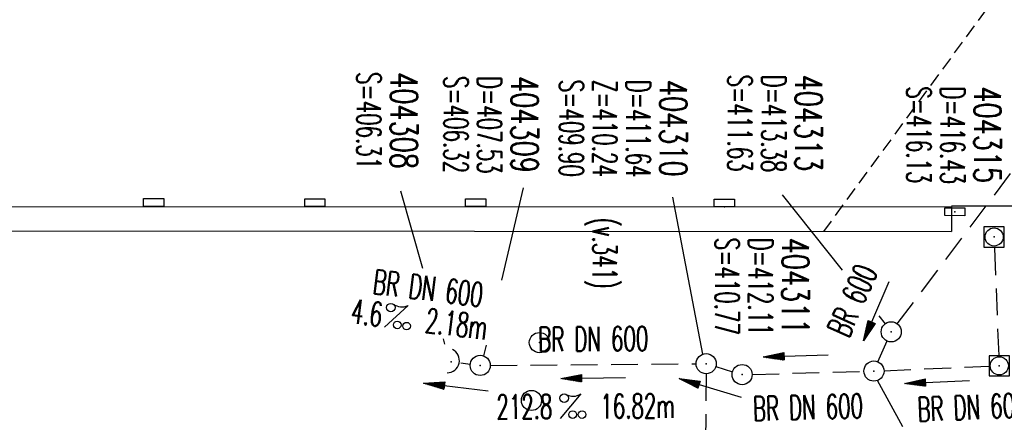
# Model space of a CAD drawing. Extents: x 0 to 1135, y 0 to 420.
# Tile 20 of 46: x 527 to 600, y 187 to 217. Entities that reach past the tile are written whole.
import ezdxf
from ezdxf.enums import TextEntityAlignment as Align

# ---------------------------------------------------------------- set-up
doc = ezdxf.new("R2010")
doc.units = 0
doc.header["$LTSCALE"] = 2
doc.header["$MEASUREMENT"] = 0
for name, pattern in [('AUSGEZOGEN', [0]), ('GESTRICH-X2', [1.5, 1, -0.5]), ('GESTRICHELT', [0.75, 0.5, -0.25])]:
    doc.linetypes.add(name, pattern=pattern)
doc.layers.get('0').update_dxf_attribs({"linetype": 'AUSGEZOGEN'})
for name, color, linetype in [('BAUWO', 250, 'CONTINUOUS'), ('BAUWU', 250, 'GESTRICHELT'), ('FBR', 8, 'CONTINUOUS'), ('KANAL', 7, 'GESTRICH-X2'), ('PFEIL', 7, 'CONTINUOUS'), ('SCHACHTNR', 6, 'CONTINUOUS'), ('SCHSYMBOL', 7, 'CONTINUOUS'), ('TEXTO', 4, 'CONTINUOUS'), ('TEXTU', 4, 'CONTINUOUS')]:
    doc.layers.add(name, color=color, linetype=linetype)
doc.styles.add('ROMANS', font='romans.shx', dxfattribs={"width": 0.8})

# ---------------------------------------------------------------- blocks, each defined once
blk = doc.blocks.new('20')
blk.add_lwpolyline([(-0.754, -0.751), (0.754, -0.751), (0.754, 0.75), (-0.754, 0.75)], close=True)
blk.add_circle((0, 0), 0.676)
blk.add_point((0, 0))
blk = doc.blocks.new('30')
at = {"color": 0}
for p, q in [((-0.75, -0.29), (-0.75, 0.293)), ((-0.75, 0.293), (0.753, 0.293)), ((0.753, 0.293), (0.753, -0.29)), ((0.753, -0.29), (-0.75, -0.29))]:
    blk.add_line(p, q, dxfattribs=at)
blk.add_point((0, 0), dxfattribs=at)
blk = doc.blocks.new('GST')
at = {"color": 0}
blk.add_circle((0, 0), 0.75, dxfattribs=at)
blk.add_point((0, 0), dxfattribs=at)
blk = doc.blocks.new('10')
blk.add_blockref('GST', (0, 0))
blk = doc.blocks.new('PFEIL2')
at = {"color": 0}
for p, q in [((0.88, 0.002), (-2.401, -0.012)), ((0.881, -0.271), (0.879, 0.276)), ((0.879, 0.276), (2.429, 0.009)), ((0.911, 0.27), (0.879, 0.265)), ((0.965, 0.261), (0.879, 0.246)), ((1.019, 0.252), (0.879, 0.228)), ((1.073, 0.242), (0.879, 0.209)), ((1.127, 0.233), (0.879, 0.191)), ((1.181, 0.224), (0.879, 0.172)), ((1.235, 0.214), (0.879, 0.154)), ((1.289, 0.205), (0.879, 0.135)), ((1.343, 0.196), (0.879, 0.117)), ((1.397, 0.187), (0.879, 0.098)), ((1.451, 0.177), (0.879, 0.08)), ((1.505, 0.168), (0.879, 0.061)), ((1.559, 0.159), (0.88, 0.043)), ((1.613, 0.149), (0.88, 0.024)), ((1.668, 0.14), (0.88, 0.006)), ((1.722, 0.131), (0.88, -0.013)), ((1.776, 0.121), (0.88, -0.031)), ((1.83, 0.112), (0.88, -0.05)), ((1.884, 0.103), (0.88, -0.068)), ((1.938, 0.094), (0.88, -0.087)), ((1.992, 0.084), (0.88, -0.105)), ((2.046, 0.075), (0.88, -0.124)), ((2.1, 0.066), (0.88, -0.142)), ((2.154, 0.056), (0.88, -0.161)), ((2.208, 0.047), (0.88, -0.179)), ((2.262, 0.038), (0.881, -0.198)), ((2.316, 0.029), (0.881, -0.216)), ((2.37, 0.019), (0.881, -0.235)), ((2.424, 0.01), (0.881, -0.253)), ((2.429, 0.009), (0.881, -0.271))]:
    blk.add_line(p, q, dxfattribs=at)
blk = doc.blocks.new('PROM')
blk.add_line((1.566, 1.817), (0.019, 0.015))
for centre, radius in [((0.317, 1.51), 0.317), ((0.943, 0.291), 0.283), ((1.645, 0.287), 0.283)]:
    blk.add_circle(centre, radius)
blk.add_arc((0.992, 2.682), 1.033, 239.14139, 303.35492)
blk = doc.blocks.new('42')
at = {"color": 0}
blk.add_arc((-0.025, -0.311), 0.91, 12.5363, 167.4637, dxfattribs=at)
blk.add_point((0, 0), dxfattribs=at)
blk = doc.blocks.new('30S')
at = {"color": 0}
for p, q in [((-0.751, -0.583), (-0.751, 0)), ((-0.751, 0), (0.751, 0)), ((0.751, 0), (0.751, -0.583)), ((0.751, -0.583), (-0.751, -0.583))]:
    blk.add_line(p, q, dxfattribs=at)
blk.add_point((0, 0), dxfattribs=at)

msp = doc.modelspace()

# ---------------------------------------------------------------- linework, layer by layer
at = {"layer": 'BAUWO'}
for p, q in [((461.466, 202.985), (596.099, 202.907)), ((596.099, 202.907), (596.098, 201.082)), ((461.465, 201.16), (596.098, 201.082))]:
    msp.add_line(p, q, dxfattribs=at)
at = {"layer": 'BAUWU'}
msp.add_line((614.662, 239.343), (586.577, 201.079), dxfattribs=at)
at = {"layer": 'FBR'}
for points in [[(159.506, 218.371, 0.000005), (172.006, 218.371, 0.000002), (185.995, 218.371, 0.000002), (197.006, 218.371, 0.000005), (209.506, 218.371, -0.000006), (222.006, 218.371, -0.000002), (236.976, 218.371, -0.000002), (247.006, 218.371)], [(250.479, 222.371, -0.000002), (263.664, 222.37, -0.000002), (272.005, 222.37, -0.000033)], [(159.506, 222.371, 0.000005), (172.006, 222.371, 0.000002), (185.995, 222.371, 0.000002), (197.006, 222.371, 0.000005), (209.506, 222.371, -0.000006), (222.006, 222.371, -0.000002), (236.976, 222.371, -0.000003), (247.006, 222.371)], [(277.692, 222.37, -0.00001), (297.005, 222.366, -0.000009), (311.07, 222.363, -0.000011), (322.006, 222.36, -0.00004), (334.506, 222.355, 0.000056), (347.007, 222.351, 0.000011), (348.74, 222.351, -0.000027), (350.474, 222.35, -0.00003), (355.78, 222.348, -0.00001), (372.005, 222.341, -0.000005), (384.506, 222.336, 0.000013), (397.006, 222.33, 0.000004), (409.506, 222.325, -0.000007), (422.006, 222.32, -0.000002), (434.506, 222.314, 0.000003), (447.005, 222.309), (481.396, 222.294, 0)], [(277.691, 218.37, -0.00001), (297.005, 218.366, -0.000009), (311.07, 218.363, -0.000011), (322.005, 218.36, -0.00004), (334.505, 218.355, 0.000056), (347.005, 218.351, 0.000011), (348.739, 218.351, -0.000027), (350.473, 218.35, -0.00003), (355.779, 218.348, -0.00001), (372.004, 218.341, -0.000005), (384.504, 218.336, 0.000013), (397.004, 218.33, 0.000004), (409.504, 218.325, -0.000007), (422.005, 218.32, -0.000002), (434.504, 218.314, 0.000003), (447.004, 218.309), (478.458, 218.295, 0)], [(250.479, 218.371, -0.000002), (263.664, 218.37, -0.000003), (272.005, 218.37, -0.000033)]]:
    msp.add_lwpolyline(points, format="xyb", dxfattribs=at)
msp.add_lwpolyline([(596.099, 202.995), (621.997, 202.984)], dxfattribs=at)
at = {"layer": 'KANAL'}
for p, q in [((592.077, 194.204), (631.35, 246.329)), ((599.651, 191.849), (599.323, 199.914)), ((590.631, 191.398), (591.324, 192.942)), ((559.601, 191.304), (560.297, 191.211)), ((561.776, 191.122), (577.119, 191.245)), ((578.566, 191.03), (579.813, 190.64)), ((581.275, 190.454), (589.601, 190.677)), ((591.086, 190.727), (598.912, 191.077)), ((577.849, 190.499), (577.662, 167.353))]:
    msp.add_line(p, q, dxfattribs=at)
at = {"layer": 'SCHACHTNR'}
for p, q in [((555.097, 204.11), (556.754, 198.356)), ((564.235, 204.317), (562.618, 197.45)), ((588.008, 198.203), (583.522, 203.813)), ((577.607, 191.957), (575.38, 203.625)), ((591.191, 194.221), (590.732, 194.796)), ((558.268, 193.102), (558.385, 192.693)), ((561.484, 192.638), (561.294, 191.829)), ((592.494, 186.55), (590.597, 189.997))]:
    msp.add_line(p, q, dxfattribs=at)

# ---------------------------------------------------------------- block references
at = {"layer": 'PFEIL'}
for p, rotation in [((590.522, 195.166), 246.236335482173), ((584.525, 191.824), 181.5361354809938), ((559.239, 189.519), 172.8619354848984), ((569.454, 190.186), 180.4264354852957), ((578.166, 189.446), 163.1237354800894), ((595.044, 189.898), 182.4044354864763)]:
    msp.add_blockref('PFEIL2', p, dxfattribs=dict(at, rotation=rotation))
at = {"layer": 'SCHSYMBOL'}
for name, p, rotation in [('30S', (536.73, 202.949), 179.9208430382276), ('30S', (548.73, 202.931), 179.9170168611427), ('30S', (560.7, 202.928), 179.985799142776), ('30S', (579.21, 202.91), 179.9434119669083), ('30', (596.354, 202.546), 359.9754354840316), ('20', (599.282, 200.673), 359.9754354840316), ('10', (591.625, 193.62), 359.9754354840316), ('10', (565.442, 192.816), 359.9754354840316), ('42', (558.873, 191.395), 257.1705156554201), ('10', (577.855, 191.249), 359.9754354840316), ('10', (561.039, 191.124), 359.9754354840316), ('10', (590.34, 190.701), 359.9754354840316), ('20', (599.664, 191.093), 359.9754354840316), ('10', (580.527, 190.438), 359.9754354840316), ('10', (564.849, 188.518), 359.9754354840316)]:
    msp.add_blockref(name, p, dxfattribs=dict(at, rotation=rotation))
at = {"layer": 'TEXTU'}
for p, rotation in [((553.89, 193.961), 352.8619354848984), ((566.978, 187.168), 0.4264354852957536)]:
    msp.add_blockref('PROM', p, dxfattribs=dict(at, rotation=rotation))

# ---------------------------------------------------------------- texts
at = {"layer": 'SCHACHTNR', "style": 'ROMANS'}
for s, height, width, p in [('S=406.31', 1.8, 0.6, (551.855, 212.934)), ('404308', 2, 0.7, (554.372, 212.924)), ('S=406.32', 1.8, 0.6, (558.34, 212.64)), ('404309', 2, 0.7, (563.346, 212.633)), ('S=411.63', 1.8, 0.6, (579.468, 212.748)), ('D=413.38', 1.8, 0.6, (581.985, 212.738)), ('404313', 2, 0.7, (584.474, 212.742)), ('D=407.53', 1.8, 0.6, (560.83, 212.644)), ('S=409.90', 1.8, 0.6, (566.927, 212.359)), ('Z=410.24   (v.341)', 1.8, 0.6, (569.412, 212.358)), ('D=411.64', 1.8, 0.6, (571.902, 212.362)), ('404310', 2, 0.7, (574.417, 212.351)), ('S=416.13', 1.8, 0.6, (592.787, 211.874)), ('404315', 2, 0.7, (597.792, 211.867)), ('D=416.43', 1.8, 0.6, (595.303, 211.863)), ('S=410.77', 1.8, 0.6, (578.52, 200.614)), ('D=412.11', 1.8, 0.6, (581.009, 200.618)), ('404311', 2, 0.7, (583.498, 200.622))]:
    msp.add_text(s, height=height, rotation=269.97544, dxfattribs=dict(at, width=width)).set_placement(p)
at = {"layer": 'TEXTO', "style": 'ROMANS', "width": 0.6}
for s, rotation, p in [('BR DN 600', 352.86194, (557.053, 195.962)), ('BR 600', 66.23634, (589.558, 195.587)), ('BR DN 600', 0.42644, (569.459, 192.19)), ('BR DN 600', 2.40444, (597.704, 187.12)), ('BR DN 600', 1.53614, (585.448, 187.113))]:
    msp.add_text(s, height=1.8, rotation=rotation, dxfattribs=at).set_placement(p, align=Align.CENTER)
at = {"layer": 'TEXTU', "style": 'ROMANS', "width": 0.6}
for s, rotation, p in [('4.6', 352.86194, (551.342, 194.277)), ('2.18m', 352.86194, (556.872, 193.597)), ('212.8', 0.42644, (562.249, 187.136)), ('16.82m', 0.42644, (569.983, 187.18))]:
    msp.add_text(s, height=1.8, rotation=rotation, dxfattribs=at).set_placement(p)

doc.saveas('drawing.dxf')
